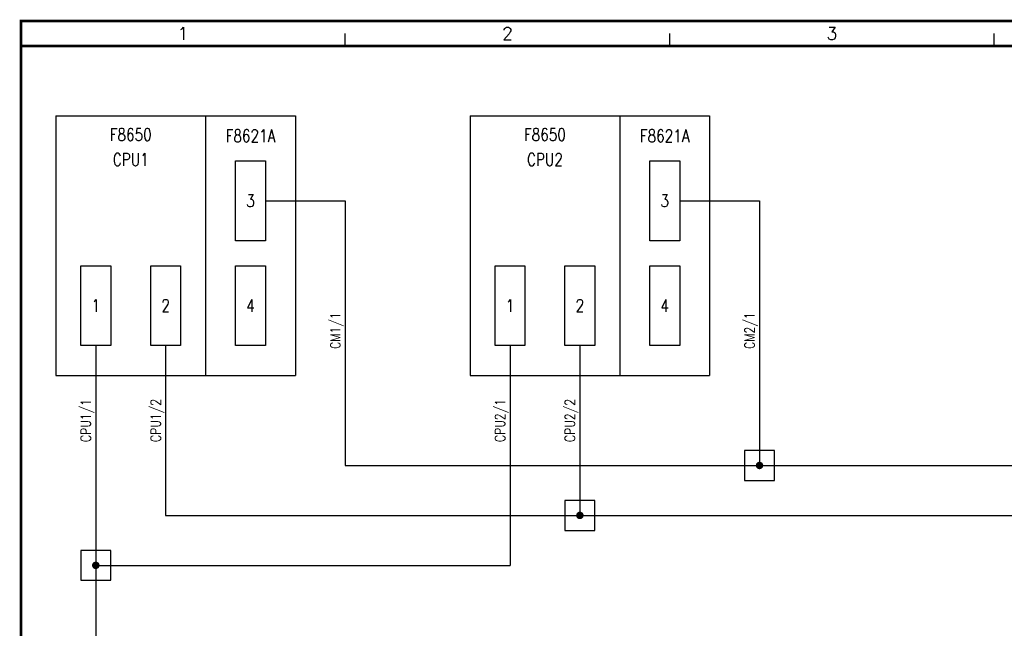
# Model space of a CAD drawing. Extents: x 0 to 414, y 0 to 285.
# Tile 21 of 22: x 16 to 213, y 163 to 285. Entities that reach past the tile are written whole.
import ezdxf
from ezdxf.enums import TextEntityAlignment as Align

# ---------------------------------------------------------------- set-up
doc = ezdxf.new("R2010")
doc.units = 0
doc.header["$MEASUREMENT"] = 0
doc.linetypes.add('CONTINU', pattern=[0])
doc.linetypes.add('HIDDEN', pattern=[9.525, 6.35, -3.175])
doc.layers.get('0').update_dxf_attribs({"linetype": 'CONTINUOUS'})
for name, color, linetype in [('CATALOGUE', 2, 'CONTINUOUS'), ('COL', 2, 'CONTINU'), ('RECORD', 2, 'CONTINUOUS'), ('ROW', 2, 'CONTINU'), ('SNA', 2, 'CONTINUOUS'), ('TEXT', 2, 'CONTINUOUS'), ('UPS', 2, 'CONTINUOUS')]:
    doc.layers.add(name, color=color, linetype=linetype)
doc.styles.add('CATALOGU', font='romans.shx', dxfattribs={"width": 0.8})
doc.styles.add('REFERENC', font='romans.shx', dxfattribs={"width": 0.8})
doc.styles.add('ROMAND', font='ROMAND')
doc.styles.add('ROMANS', font='romans.shx', dxfattribs={"width": 0.8})
doc.styles.add('SYMBOL', font='romans.shx', dxfattribs={"width": 0.8})

# ---------------------------------------------------------------- blocks, each defined once
blk = doc.blocks.new('F8621A')
for p, q in [((0, 0), (0, -52)), ((0, 0), (18, 0)), ((18, 0), (18, -52)), ((0, -52), (18, -52))]:
    blk.add_line(p, q)
for points in [[(6, -25), (6, -9), (11.9977, -9), (11.9977, -25)], [(6, -46), (6, -30), (11.9977, -30), (11.9977, -46)]]:
    blk.add_lwpolyline(points, close=True)
at = {"layer": 'CATALOGUE', "style": 'CATALOGU', "width": 0.8, "flags": 1}
blk.add_attdef('CATALOGUE', text='', height=1, dxfattribs=at).set_placement((9, -50), align=Align.MIDDLE)
at = {"layer": 'RECORD', "style": 'REFERENC', "width": 0.8, "flags": 1}
blk.add_attdef('RECORD', text='', height=1, dxfattribs=at).set_placement((9, -48), align=Align.MIDDLE)
at = {"layer": 'SNA', "style": 'SYMBOL', "width": 0.8}
blk.add_attdef('SNA', text='', height=2.5, dxfattribs=at).set_placement((9, -4), align=Align.MIDDLE)
at = {"layer": 'TEXT', "linetype": 'HIDDEN', "style": 'ROMANS', "width": 0.8}
for s, p in [('3', (9, -17)), ('4', (9, -38))]:
    blk.add_text(s, height=2.5, dxfattribs=at).set_placement(p, align=Align.MIDDLE)
blk = doc.blocks.new('HS-A3')
at = {"color": 1}
for p, q in [((81, 280), (81, 282.5)), ((146, 280), (146, 282.5)), ((211, 280), (211, 282.5))]:
    blk.add_line(p, q, dxfattribs=at)
at = {"color": 1, "const_width": 0.5}
blk.add_lwpolyline([(16, 3), (409, 3), (409, 285), (16, 285)], close=True, dxfattribs=at)
blk.add_lwpolyline([(16, 280), (404, 280)], dxfattribs=at)
at = {"color": 2, "style": 'ROMAND'}
for s, p in [('2', (113.5, 282.5)), ('3', (178.5, 282.5)), ('1', (48.5, 282.5))]:
    blk.add_text(s, height=2.5, dxfattribs=at).set_placement(p, align=Align.MIDDLE)
at = {"layer": 'COL', "style": 'ROMAND', "flags": 9}
for tag, p in [('COL1', (48.5, 282.5)), ('COL2', (113.5, 282.5)), ('COL3', (178.5, 282.5)), ('COL4', (243.5, 282.5)), ('COL5', (308.5, 282.5)), ('COL6', (373.5, 282.5))]:
    blk.add_attdef(tag, p, '', height=2.5, dxfattribs=at)
at = {"layer": 'ROW', "style": 'ROMAND', "flags": 9}
for tag, p in [('ROW1', (406.5, 249.5)), ('ROW2', (406.5, 188.5)), ('ROW3', (406.5, 127.5)), ('ROW4', (406.5, 66.5))]:
    blk.add_attdef(tag, p, '', height=2.5, dxfattribs=at)
at = {"layer": 'UPS', "color": 3, "style": 'ROMANS', "width": 0.8, "flags": 8}
blk.add_attdef('PROJS->NOMPRO', text='', height=1.7, rotation=90, dxfattribs=at).set_placement((13.5, 35), align=Align.MIDDLE_LEFT)
at = {"layer": 'UPS', "style": 'ROMANS', "width": 0.8, "flags": 8}
for tag, height, p in [('PLANOS->VERIF', 2.5, (293.5, 34.25)), ('PLANOS->CANVI1', 2.5, (109, 29.25)), ('PLANOS->NCAN1', 2.5, (149, 29.25)), ('PLANOS->DCAN1', 2.5, (262.5, 29.25)), ('PLANOS->ORIG', 2.5, (293.5, 29.25)), ('PLANOS->CANVI2', 2.5, (109, 24.25)), ('PLANOS->NCAN2', 2.5, (149, 24.25)), ('PLANOS->DCAN2', 2.5, (262.5, 24.25)), ('PLANOS->HECHF', 2.5, (293.5, 24.25)), ('PLANOS->CANVI3', 2.5, (109, 19.25)), ('PLANOS->NCAN3', 2.5, (149, 19.25)), ('PLANOS->DCAN3', 2.5, (262.5, 19.25)), ('PLANOS->HECHD', 2.5, (293.5, 19.25)), ('PLANOS->CANVI4', 2.5, (109, 14.25)), ('PLANOS->NCAN4', 2.5, (149, 14.25)), ('PLANOS->DCAN4', 2.5, (262.5, 14.25)), ('PLANOS->CANVI5', 2.5, (109, 9.25)), ('PLANOS->NCAN5', 2.5, (149, 9.25)), ('PLANOS->DCAN5', 2.5, (262.5, 9.25)), ('PLANOS->NR1', 2.5, (293.5, 9.25)), ('PROJS->DESCPRO3', 5, (345.5, 5.5)), ('PLANOS->PLANO', 5, (378.5, 5.5)), ('PLANOS->USER', 5, (402.75, 5.5)), ('PLANOS->NR2', 2.5, (293.5, 4.25))]:
    blk.add_attdef(tag, text='', height=height, dxfattribs=at).set_placement(p, align=Align.CENTER)
at = {"layer": 'UPS', "style": 'ROMANS', "width": 3.126318, "flags": 8}
blk.add_attdef('PLANOS->MCAN1', text='', height=2.5, rotation=0.0612, dxfattribs=at).set_placement((155, 31.64), (254, 31.75), align=Align.FIT)
at = {"layer": 'UPS', "style": 'ROMANS', "flags": 8}
for tag, width, p, p2 in [('PLANOS->MCAN2', 3.057353, (155, 26.75), (254, 26.75)), ('PLANOS->MCAN3', 3.057353, (155, 21.75), (254, 21.75)), ('PLANOS->MCAN4', 3.046154, (155, 16.75), (254, 16.75)), ('PLANOS->MCAN5', 3.057353, (155, 11.75), (254, 11.75))]:
    blk.add_attdef(tag, text='', height=2.5, dxfattribs=dict(at, width=width)).set_placement(p, p2, align=Align.FIT)
at = {"layer": 'UPS', "style": 'ROMANS', "width": 0.8, "flags": 8}
blk.add_attdef('PLANOS->DENOM', (313.5, 24.25), '', height=2.5, dxfattribs=at)
at = {"layer": 'UPS', "color": 4, "style": 'ROMANS', "width": 0.8, "flags": 8}
for tag, p in [('PROJS->DESCPRO1', (303, 19.25)), ('PROJS->DESCPRO2', (303, 14.25))]:
    blk.add_attdef(tag, p, '', height=2.5, dxfattribs=at)
at = {"layer": 'UPS', "color": 3, "style": 'ROMANS', "width": 0.8, "flags": 8}
blk.add_attdef('PLANOS->PROTOTIPO', text='', height=1.7, dxfattribs=at).set_placement((39.5, 5.5), align=Align.MIDDLE_LEFT)
at = {"layer": 'UPS', "style": 'ROMANS', "width": 0.8, "flags": 8}
blk.add_attdef('PLANOS->OBS4', text='', height=2.5, dxfattribs=at).set_placement((107, 5.5), align=Align.MIDDLE_LEFT)

msp = doc.modelspace()

# ---------------------------------------------------------------- linework, layer by layer
for p, q in [((23, 266), (23, 214)), ((23, 266), (53, 266)), ((53, 266), (53, 214)), ((106, 266), (106, 214)), ((106, 266), (136, 266)), ((136, 266), (136, 214)), ((64.9977, 249), (81, 249)), ((81, 249), (81, 196)), ((147.9977, 249), (164, 249)), ((164, 249), (164, 196)), ((31, 220), (31, 51)), ((45, 220), (45, 186)), ((114, 220), (114, 176)), ((128, 220), (128, 186)), ((23, 214), (53, 214)), ((106, 214), (136, 214)), ((81, 196), (327, 196)), ((45, 186), (229, 186)), ((31, 176), (114, 176))]:
    msp.add_line(p, q)
for points in [[(28, 220), (28, 236), (33.9977, 236), (33.9977, 220)], [(42, 220), (42, 236), (47.9977, 236), (47.9977, 220)], [(111, 220), (111, 236), (116.9977, 236), (116.9977, 220)], [(125, 220), (125, 236), (130.9977, 236), (130.9977, 220)], [(161, 193), (167, 193), (167, 199), (161, 199)], [(125, 183), (131, 183), (131, 189), (125, 189)], [(28, 173), (34, 173), (34, 179), (28, 179)]]:
    msp.add_lwpolyline(points, close=True)
at = {"const_width": 0.75}
for points in [[(163.625, 196, 1), (164.375, 196, 1)], [(127.625, 186, 1), (128.375, 186, 1)], [(30.625, 176, 1), (31.375, 176, 1)]]:
    msp.add_lwpolyline(points, format="xyb", close=True, dxfattribs=at)

# ---------------------------------------------------------------- block references
msp.add_blockref('HS-A3', (0, 0))
for p in [(53, 266), (136, 266)]:
    msp.add_blockref('F8621A', p).add_auto_attribs({'SNA': 'F8621A'})

# ---------------------------------------------------------------- texts
at = {"layer": 'TEXT', "linetype": 'HIDDEN', "style": 'ROMANS', "width": 0.8}
for s, p in [('F8650', (38, 261)), ('F8650', (121, 261)), ('CPU1', (38, 256)), ('CPU2', (121, 256))]:
    msp.add_text(s, height=2.5, dxfattribs=at).set_placement(p, align=Align.CENTER)
for s, p in [('1', (31, 228)), ('2', (45, 228)), ('1', (114, 228)), ('2', (128, 228))]:
    msp.add_text(s, height=2.5, dxfattribs=at).set_placement(p, align=Align.MIDDLE)
at = {"layer": 'TEXT', "color": 3, "style": 'ROMANS', "width": 0.8}
for s, p in [('CM1/1', (80, 223)), ('CM2/1', (163, 223)), ('CPU1/1', (30, 205)), ('CPU1/2', (44, 205)), ('CPU2/1', (113, 205)), ('CPU2/2', (127, 205))]:
    msp.add_text(s, height=2, rotation=90, dxfattribs=at).set_placement(p, align=Align.CENTER)

doc.saveas('drawing.dxf')
